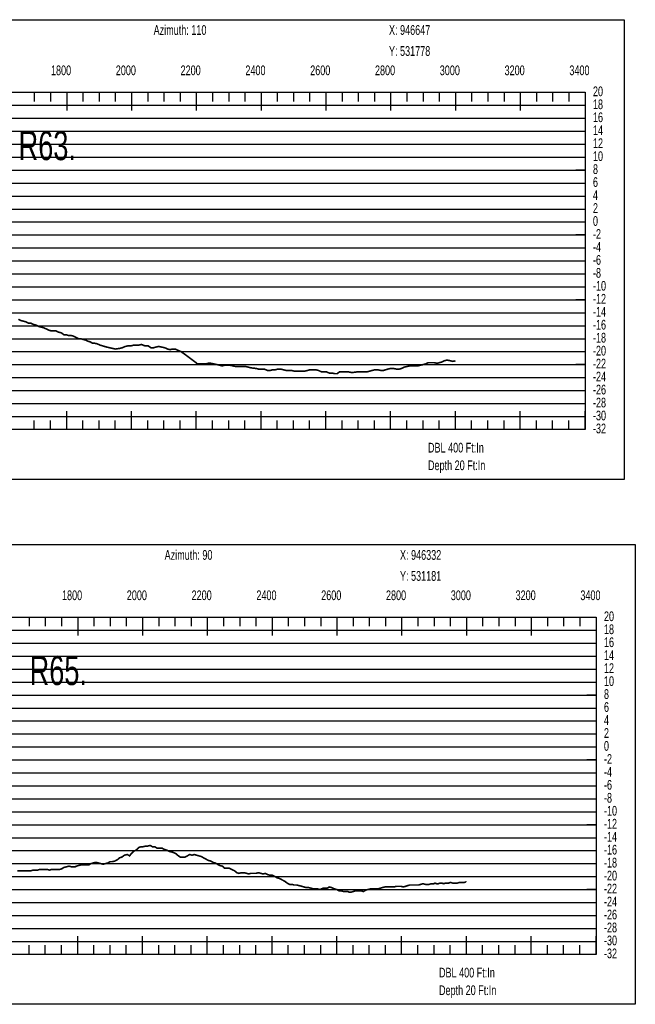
# Model space of a CAD drawing. Header units: inches. Extents: x 471865 to 538526, y 1054316 to 1102451.
# Tile 27 of 114: x 504648 to 506548, y 1056215 to 1059253. Entities that reach past the tile are written whole.
import ezdxf

# ---------------------------------------------------------------- set-up
doc = ezdxf.new("R2010")
doc.units = ezdxf.units.IN
doc.header["$MEASUREMENT"] = 0
for name, color, linetype in [('LABELS', 7, 'Continuous'), ('X_Gr1', 7, 'Continuous'), ('XSECTION', 7, 'Continuous')]:
    doc.layers.add(name, color=color, linetype=linetype)
doc.styles.get("Standard").update_dxf_attribs({"font": 'arial.ttf'})

msp = doc.modelspace()

# ---------------------------------------------------------------- linework, layer by layer
at = {"layer": 'X_Gr1', "color": 6, "linetype": 'Continuous', "lineweight": 18, "true_color": 0xff00ff, "transparency": 33554687, "const_width": 5}
for points in [[(504643.7776981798, 1058328.58786855), (504651.6557481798, 1058324.58786855), (504659.2920581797, 1058322.58786855), (504666.8907181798, 1058320.58786855), (504674.3739881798, 1058316.58786855), (504682.2537181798, 1058316.58786855), (504690.3891081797, 1058312.58786855), (504698.1640281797, 1058310.58786855), (504705.3322581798, 1058306.58786855), (504712.5491281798, 1058304.58786855), (504720.9339481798, 1058302.58786855), (504729.9851981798, 1058298.58786855), (504738.4203881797, 1058294.58786855), (504745.3825381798, 1058292.58786855), (504751.7747681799, 1058292.58786855), (504759.3946681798, 1058292.58786855), (504767.9330181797, 1058288.58786855), (504776.4568981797, 1058286.58786855), (504784.3775681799, 1058280.58786855), (504791.2268581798, 1058280.58786855), (504798.1478681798, 1058278.58786855), (504805.3652881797, 1058278.58786855), (504813.2303081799, 1058276.58786855), (504821.8497781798, 1058272.58786855), (504829.2654681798, 1058268.58786855), (504835.6960081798, 1058268.58786855), (504842.3366981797, 1058266.58786855), (504850.3478581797, 1058264.58786855), (504858.9246181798, 1058260.58786855), (504865.9669581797, 1058258.58786855), (504872.2540181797, 1058254.58786855), (504879.2253681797, 1058254.58786855), (504887.4885081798, 1058252.58786855), (504896.1678881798, 1058248.58786855), (504903.3155281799, 1058246.58786855), (504909.7489281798, 1058244.58786855), (504916.8981881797, 1058242.58786855), (504925.3809581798, 1058240.58786855), (504934.6857081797, 1058238.58786855), (504942.7903481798, 1058236.58786855), (504956.5468881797, 1058238.58786855), (504964.4361681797, 1058240.58786855), (504973.8265581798, 1058244.58786855), (504982.9633081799, 1058246.58786855), (504991.7037581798, 1058246.58786855), (504999.3421781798, 1058248.58786855), (505014.6849081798, 1058248.58786855), (505023.8389981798, 1058250.58786855), (505033.9815981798, 1058246.58786855), (505044.0430081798, 1058246.58786855), (505052.9919181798, 1058240.58786855), (505060.9111381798, 1058240.58786855), (505068.1903081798, 1058242.58786855), (505076.7944681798, 1058244.58786855), (505086.1760881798, 1058242.58786855), (505095.8055181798, 1058240.58786855), (505104.6198681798, 1058236.58786855), (505111.9450181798, 1058234.58786855), (505119.4811781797, 1058236.58786855), (505127.6359081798, 1058236.58786855), (505136.4587281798, 1058232.58786855), (505146.0487381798, 1058228.58786855), (505162.7247581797, 1058216.58786855), (505186.8110781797, 1058198.58786855), (505196.9660081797, 1058190.58786855), (505206.6074981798, 1058190.58786855), (505214.2377281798, 1058190.58786855), (505221.4775481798, 1058190.58786855), (505229.5964181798, 1058192.58786855), (505238.2149881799, 1058192.58786855), (505247.6239381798, 1058190.58786855), (505256.7023281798, 1058188.58786855), (505264.8024781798, 1058186.58786855), (505272.7787081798, 1058184.58786855), (505280.3670081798, 1058186.58786855), (505288.5079881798, 1058186.58786855), (505297.3683181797, 1058186.58786855), (505306.2902181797, 1058184.58786855), (505314.7986181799, 1058182.58786855), (505322.0015281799, 1058182.58786855), (505329.7837081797, 1058182.58786855), (505337.8204581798, 1058182.58786855), (505345.7982481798, 1058182.58786855), (505354.0024481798, 1058180.58786855), (505361.9820681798, 1058178.58786855), (505378.1731681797, 1058176.58786855), (505385.5686581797, 1058174.58786855), (505394.0192881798, 1058174.58786855), (505403.2235781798, 1058174.58786855), (505412.6936381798, 1058170.58786855), (505421.1391981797, 1058170.58786855), (505428.5080781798, 1058172.58786855), (505436.4963581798, 1058172.58786855), (505444.7982381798, 1058174.58786855), (505453.6118281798, 1058174.58786855), (505462.0887181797, 1058172.58786855), (505470.7117381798, 1058170.58786855), (505479.5715181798, 1058170.58786855), (505487.2103581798, 1058170.58786855), (505494.8909981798, 1058168.58786855), (505503.2541881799, 1058168.58786855), (505511.9641781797, 1058168.58786855), (505520.8005981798, 1058168.58786855), (505528.6306581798, 1058168.58786855), (505536.1548681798, 1058170.58786855), (505543.8353281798, 1058172.58786855), (505552.1376481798, 1058172.58786855), (505561.4694181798, 1058172.58786855), (505570.2792481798, 1058170.58786855), (505578.4739881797, 1058166.58786855), (505585.9058481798, 1058166.58786855), (505593.7700381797, 1058166.58786855), (505603.0670581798, 1058162.58786855), (505611.8464081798, 1058162.58786855), (505620.0346181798, 1058160.58786855), (505627.7512181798, 1058160.58786855), (505635.2798181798, 1058166.58786855), (505643.5073081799, 1058166.58786855), (505652.0766481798, 1058166.58786855), (505661.2185081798, 1058166.58786855), (505669.8631981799, 1058164.58786855), (505677.6125181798, 1058164.58786855), (505693.3264881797, 1058166.58786855), (505702.5683681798, 1058166.58786855), (505712.2177981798, 1058166.58786855), (505721.2725981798, 1058166.58786855), (505729.0739481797, 1058168.58786855), (505735.7439281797, 1058170.58786855), (505743.6518181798, 1058172.58786855), (505753.0180381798, 1058172.58786855), (505762.3217481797, 1058170.58786855), (505770.6070081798, 1058170.58786855), (505777.1083981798, 1058172.58786855), (505784.0506581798, 1058174.58786855), (505792.3460981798, 1058176.58786855), (505801.7026081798, 1058176.58786855), (505811.2915481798, 1058174.58786855), (505819.0838781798, 1058174.58786855), (505826.2748081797, 1058176.58786855), (505833.9117781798, 1058180.58786855), (505842.4321981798, 1058182.58786855), (505851.6565981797, 1058184.58786855), (505860.1223281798, 1058184.58786855), (505868.4769881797, 1058184.58786855), (505876.8496781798, 1058184.58786855), (505884.8901281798, 1058186.58786855), (505892.9426081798, 1058188.58786855), (505900.7191181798, 1058190.58786855), (505909.1577281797, 1058194.58786855), (505918.1926981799, 1058194.58786855), (505927.3660681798, 1058194.58786855), (505936.2583581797, 1058192.58786855), (505943.6315181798, 1058194.58786855), (505950.9123381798, 1058196.58786855), (505958.4331981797, 1058200.58786855), (505966.9578981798, 1058202.58786855), (505976.5906781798, 1058200.58786855), (505984.9247881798, 1058198.58786855), (505992.9064481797, 1058200.173017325)], [(504640.157241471, 1056627.225559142), (504646.997241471, 1056627.225559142), (504653.997241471, 1056627.225559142), (504660.987241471, 1056627.225559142), (504668.017241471, 1056627.225559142), (504675.297241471, 1056627.225559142), (504682.497241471, 1056627.225559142), (504689.577241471, 1056629.225559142), (504696.267241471, 1056629.225559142), (504703.037241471, 1056629.225559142), (504709.887241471, 1056631.225559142), (504717.297241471, 1056631.225559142), (504725.417241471, 1056631.225559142), (504732.797241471, 1056631.225559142), (504739.427241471, 1056629.225559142), (504746.267241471, 1056631.225559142), (504754.3572414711, 1056631.225559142), (504763.337241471, 1056631.225559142), (504771.297241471, 1056631.225559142), (504777.817241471, 1056633.225559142), (504783.9672414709, 1056637.225559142), (504791.317241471, 1056639.225559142), (504800.137241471, 1056641.225559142), (504808.7172414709, 1056639.225559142), (504819.287241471, 1056639.225559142), (504822.3572414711, 1056641.225559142), (504828.907241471, 1056643.225559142), (504836.837241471, 1056645.225559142), (504845.377241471, 1056645.225559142), (504853.787241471, 1056645.225559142), (504861.067241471, 1056645.225559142), (504867.6072414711, 1056649.225559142), (504874.767241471, 1056651.225559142), (504882.6872414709, 1056653.225559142), (504890.837241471, 1056651.225559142), (504898.487241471, 1056649.225559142), (504905.547241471, 1056647.225559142), (504912.737241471, 1056649.225559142), (504919.917241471, 1056651.225559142), (504927.037241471, 1056655.225559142), (504934.287241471, 1056655.225559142), (504941.917241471, 1056657.225559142), (504949.4472414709, 1056661.225559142), (504956.157241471, 1056667.225559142), (504963.167241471, 1056669.225559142), (504971.147241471, 1056675.225559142), (504979.5972414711, 1056677.225559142), (504987.1872414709, 1056673.225559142), (504993.287241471, 1056681.225559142), (504999.867241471, 1056687.225559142), (505007.797241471, 1056691.225559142), (505015.667241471, 1056699.225559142), (505022.4672414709, 1056701.225559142), (505028.807241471, 1056701.225559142), (505035.6972414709, 1056703.225559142), (505043.037241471, 1056703.225559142), (505050.4372414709, 1056705.225559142), (505057.677241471, 1056701.225559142), (505064.4572414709, 1056701.225559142), (505071.777241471, 1056697.225559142), (505079.587241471, 1056697.225559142), (505086.9472414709, 1056697.225559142), (505093.807241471, 1056693.225559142), (505100.8572414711, 1056691.225559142), (505108.537241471, 1056687.225559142), (505116.127241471, 1056685.225559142), (505123.497241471, 1056683.225559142), (505130.807241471, 1056679.225559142), (505137.6872414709, 1056673.225559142), (505144.017241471, 1056669.225559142), (505150.2172414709, 1056669.225559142), (505157.377241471, 1056669.225559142), (505165.407241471, 1056673.225559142), (505172.8472414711, 1056677.225559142), (505179.817241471, 1056675.225559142), (505186.5972414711, 1056677.225559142), (505193.537241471, 1056675.225559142), (505200.877241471, 1056673.225559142), (505208.137241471, 1056671.225559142), (505215.307241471, 1056667.225559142), (505222.537241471, 1056663.225559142), (505230.047241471, 1056659.225559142), (505237.507241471, 1056657.225559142), (505244.297241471, 1056653.225559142), (505251.077241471, 1056651.225559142), (505258.407241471, 1056647.225559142), (505266.087241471, 1056643.225559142), (505273.617241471, 1056641.225559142), (505280.307241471, 1056635.225559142), (505286.997241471, 1056635.225559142), (505294.3572414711, 1056635.225559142), (505302.627241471, 1056631.225559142), (505310.917241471, 1056627.225559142), (505317.817241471, 1056621.225559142), (505324.427241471, 1056619.225559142), (505332.067241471, 1056621.225559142), (505340.407241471, 1056621.225559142), (505348.237241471, 1056619.225559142), (505354.517241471, 1056617.225559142), (505360.797241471, 1056619.225559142), (505368.517241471, 1056619.225559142), (505377.067241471, 1056619.225559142), (505385.077241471, 1056621.225559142), (505392.077241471, 1056619.225559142), (505399.087241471, 1056617.225559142), (505406.087241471, 1056619.225559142), (505413.397241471, 1056615.225559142), (505421.067241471, 1056613.225559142), (505428.4572414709, 1056613.225559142), (505435.757241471, 1056609.225559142), (505443.077241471, 1056605.225559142), (505450.087241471, 1056603.225559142), (505457.4372414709, 1056599.225559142), (505465.397241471, 1056595.225559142), (505473.427241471, 1056589.225559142), (505480.867241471, 1056585.225559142), (505487.757241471, 1056585.225559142), (505495.127241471, 1056583.225559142), (505503.1072414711, 1056583.225559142), (505511.1072414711, 1056581.225559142), (505518.4672414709, 1056579.225559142), (505525.397241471, 1056577.225559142), (505532.327241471, 1056575.225559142), (505539.7072414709, 1056575.225559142), (505547.7272414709, 1056573.225559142), (505555.027241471, 1056571.225559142), (505561.027241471, 1056571.225559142), (505567.567241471, 1056571.225559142), (505575.4472414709, 1056569.225559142), (505583.4572414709, 1056573.225559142), (505590.6072414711, 1056573.225559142), (505596.887241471, 1056573.225559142), (505603.4472414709, 1056577.225559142), (505611.147241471, 1056575.225559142), (505619.567241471, 1056571.225559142), (505627.1972414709, 1056569.225559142), (505633.4672414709, 1056565.225559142), (505639.927241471, 1056565.225559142), (505647.587241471, 1056563.225559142), (505660.387241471, 1056563.225559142), (505664.4472414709, 1056561.225559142), (505671.2272414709, 1056561.225559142), (505677.4372414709, 1056563.225559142), (505684.427241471, 1056565.225559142), (505692.667241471, 1056565.225559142), (505701.337241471, 1056565.225559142), (505708.9472414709, 1056563.225559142), (505715.4672414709, 1056567.225559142), (505722.057241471, 1056569.225559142), (505729.9572414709, 1056571.225559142), (505738.4372414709, 1056571.225559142), (505746.377241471, 1056571.225559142), (505753.557241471, 1056571.225559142), (505760.157241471, 1056573.225559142), (505767.147241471, 1056575.225559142), (505774.817241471, 1056577.225559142), (505782.307241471, 1056577.225559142), (505789.3472414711, 1056577.225559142), (505796.0972414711, 1056577.225559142), (505802.987241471, 1056577.225559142), (505810.087241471, 1056579.225559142), (505817.237241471, 1056579.225559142), (505824.657241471, 1056579.225559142), (505832.067241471, 1056577.225559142), (505838.9672414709, 1056579.225559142), (505845.027241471, 1056581.225559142), (505851.277241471, 1056583.225559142), (505858.9472414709, 1056583.225559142), (505866.6972414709, 1056583.225559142), (505873.3472414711, 1056583.225559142), (505879.4572414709, 1056583.225559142), (505885.6072414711, 1056585.225559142), (505892.487241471, 1056587.225559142), (505899.917241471, 1056585.225559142), (505906.577241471, 1056585.225559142), (505912.027241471, 1056585.225559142), (505917.567241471, 1056587.225559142), (505926.377241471, 1056587.225559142), (505929.167241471, 1056589.225559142), (505934.837241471, 1056587.225559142), (505940.397241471, 1056587.225559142), (505945.247241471, 1056589.225559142), (505950.6072414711, 1056589.225559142), (505956.6872414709, 1056587.225559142), (505962.547241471, 1056589.225559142), (505967.287241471, 1056589.225559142), (505971.987241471, 1056589.225559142), (505978.037241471, 1056591.225559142), (505984.1872414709, 1056589.225559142), (505988.9772414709, 1056589.225559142), (505993.487241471, 1056589.225559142), (505999.077241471, 1056589.225559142), (506005.147241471, 1056591.225559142), (506010.397241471, 1056591.225559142), (506015.327241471, 1056591.225559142), (506020.627241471, 1056591.225559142), (506026.3572414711, 1056593.225559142), (506026.879261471, 1056592.94788893)]]:
    msp.add_lwpolyline(points, dxfattribs=at)
at = {"layer": 'XSECTION', "color": 18, "linetype": 'Continuous', "true_color": 0x000000}
for points in [[(502871.7064481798, 1059252.58786855), (506514.1064481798, 1059252.58786855), (506514.1064481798, 1057834.58786855), (502871.7064481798, 1057834.58786855), (502871.7064481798, 1059252.58786855)], [(502992.9064481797, 1059028.58786855), (506392.9064481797, 1059028.58786855), (506392.9064481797, 1057988.58786855), (502992.9064481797, 1057988.58786855), (502992.9064481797, 1059028.58786855)], [(504692.9064481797, 1059028.58786855), (504692.9064481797, 1059000.58786855)], [(504742.9064481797, 1059028.58786855), (504742.9064481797, 1059000.58786855)], [(504792.9064481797, 1059028.58786855), (504792.9064481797, 1058972.18786855)], [(504792.9064481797, 1059028.58786855), (504792.9064481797, 1059000.58786855)], [(504842.9064481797, 1059028.58786855), (504842.9064481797, 1059000.58786855)], [(504892.9064481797, 1059028.58786855), (504892.9064481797, 1059000.58786855)], [(504942.9064481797, 1059028.58786855), (504942.9064481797, 1059000.58786855)], [(504992.9064481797, 1059028.58786855), (504992.9064481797, 1058972.18786855)], [(504992.9064481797, 1059028.58786855), (504992.9064481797, 1059000.58786855)], [(505042.9064481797, 1059028.58786855), (505042.9064481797, 1059000.58786855)], [(505092.9064481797, 1059028.58786855), (505092.9064481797, 1059000.58786855)], [(505142.9064481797, 1059028.58786855), (505142.9064481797, 1059000.58786855)], [(505192.9064481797, 1059028.58786855), (505192.9064481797, 1058972.18786855)], [(505192.9064481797, 1059028.58786855), (505192.9064481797, 1059000.58786855)], [(505242.9064481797, 1059028.58786855), (505242.9064481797, 1059000.58786855)], [(505292.9064481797, 1059028.58786855), (505292.9064481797, 1059000.58786855)], [(505342.9064481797, 1059028.58786855), (505342.9064481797, 1059000.58786855)], [(505392.9064481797, 1059028.58786855), (505392.9064481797, 1058972.18786855)], [(505392.9064481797, 1059028.58786855), (505392.9064481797, 1059000.58786855)], [(505442.9064481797, 1059028.58786855), (505442.9064481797, 1059000.58786855)], [(505492.9064481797, 1059028.58786855), (505492.9064481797, 1059000.58786855)], [(505542.9064481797, 1059028.58786855), (505542.9064481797, 1059000.58786855)], [(505592.9064481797, 1059028.58786855), (505592.9064481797, 1058972.18786855)], [(505592.9064481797, 1059028.58786855), (505592.9064481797, 1059000.58786855)], [(505642.9064481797, 1059028.58786855), (505642.9064481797, 1059000.58786855)], [(505692.9064481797, 1059028.58786855), (505692.9064481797, 1059000.58786855)], [(505742.9064481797, 1059028.58786855), (505742.9064481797, 1059000.58786855)], [(505792.9064481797, 1059028.58786855), (505792.9064481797, 1058972.18786855)], [(505792.9064481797, 1059028.58786855), (505792.9064481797, 1059000.58786855)], [(505842.9064481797, 1059028.58786855), (505842.9064481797, 1059000.58786855)], [(505892.9064481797, 1059028.58786855), (505892.9064481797, 1059000.58786855)], [(505942.9064481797, 1059028.58786855), (505942.9064481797, 1059000.58786855)], [(505992.9064481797, 1059028.58786855), (505992.9064481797, 1058972.18786855)], [(505992.9064481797, 1059028.58786855), (505992.9064481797, 1059000.58786855)], [(506042.9064481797, 1059028.58786855), (506042.9064481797, 1059000.58786855)], [(506092.9064481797, 1059028.58786855), (506092.9064481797, 1059000.58786855)], [(506142.9064481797, 1059028.58786855), (506142.9064481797, 1059000.58786855)], [(506192.9064481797, 1059028.58786855), (506192.9064481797, 1058972.18786855)], [(506192.9064481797, 1059028.58786855), (506192.9064481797, 1059000.58786855)], [(506242.9064481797, 1059028.58786855), (506242.9064481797, 1059000.58786855)], [(506292.9064481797, 1059028.58786855), (506292.9064481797, 1059000.58786855)], [(506342.9064481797, 1059028.58786855), (506342.9064481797, 1059000.58786855)], [(506392.9064481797, 1059028.58786855), (506392.9064481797, 1058972.18786855)], [(506392.9064481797, 1059028.58786855), (506392.9064481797, 1059000.58786855)], [(506392.9064481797, 1058788.58786855), (506364.9064481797, 1058788.58786855)], [(506392.9064481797, 1058588.58786855), (506364.9064481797, 1058588.58786855)], [(506392.9064481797, 1058388.58786855), (506364.9064481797, 1058388.58786855)], [(506392.9064481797, 1058188.58786855), (506364.9064481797, 1058188.58786855)], [(504792.9064481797, 1057988.58786855), (504792.9064481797, 1058044.98786855)], [(504992.9064481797, 1057988.58786855), (504992.9064481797, 1058044.98786855)], [(505192.9064481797, 1057988.58786855), (505192.9064481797, 1058044.98786855)], [(505392.9064481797, 1057988.58786855), (505392.9064481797, 1058044.98786855)], [(505592.9064481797, 1057988.58786855), (505592.9064481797, 1058044.98786855)], [(505792.9064481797, 1057988.58786855), (505792.9064481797, 1058044.98786855)], [(505992.9064481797, 1057988.58786855), (505992.9064481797, 1058044.98786855)], [(506192.9064481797, 1057988.58786855), (506192.9064481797, 1058044.98786855)], [(506392.9064481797, 1057988.58786855), (506392.9064481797, 1058044.98786855)], [(504692.9064481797, 1057988.58786855), (504692.9064481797, 1058016.58786855)], [(504742.9064481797, 1057988.58786855), (504742.9064481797, 1058016.58786855)], [(504792.9064481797, 1057988.58786855), (504792.9064481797, 1058016.58786855)], [(504842.9064481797, 1057988.58786855), (504842.9064481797, 1058016.58786855)], [(504892.9064481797, 1057988.58786855), (504892.9064481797, 1058016.58786855)], [(504942.9064481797, 1057988.58786855), (504942.9064481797, 1058016.58786855)], [(504992.9064481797, 1057988.58786855), (504992.9064481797, 1058016.58786855)], [(505042.9064481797, 1057988.58786855), (505042.9064481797, 1058016.58786855)], [(505092.9064481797, 1057988.58786855), (505092.9064481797, 1058016.58786855)], [(505142.9064481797, 1057988.58786855), (505142.9064481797, 1058016.58786855)], [(505192.9064481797, 1057988.58786855), (505192.9064481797, 1058016.58786855)], [(505242.9064481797, 1057988.58786855), (505242.9064481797, 1058016.58786855)], [(505292.9064481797, 1057988.58786855), (505292.9064481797, 1058016.58786855)], [(505342.9064481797, 1057988.58786855), (505342.9064481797, 1058016.58786855)], [(505392.9064481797, 1057988.58786855), (505392.9064481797, 1058016.58786855)], [(505442.9064481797, 1057988.58786855), (505442.9064481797, 1058016.58786855)], [(505492.9064481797, 1057988.58786855), (505492.9064481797, 1058016.58786855)], [(505542.9064481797, 1057988.58786855), (505542.9064481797, 1058016.58786855)], [(505592.9064481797, 1057988.58786855), (505592.9064481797, 1058016.58786855)], [(505642.9064481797, 1057988.58786855), (505642.9064481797, 1058016.58786855)], [(505692.9064481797, 1057988.58786855), (505692.9064481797, 1058016.58786855)], [(505742.9064481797, 1057988.58786855), (505742.9064481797, 1058016.58786855)], [(505792.9064481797, 1057988.58786855), (505792.9064481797, 1058016.58786855)], [(505842.9064481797, 1057988.58786855), (505842.9064481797, 1058016.58786855)], [(505892.9064481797, 1057988.58786855), (505892.9064481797, 1058016.58786855)], [(505942.9064481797, 1057988.58786855), (505942.9064481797, 1058016.58786855)], [(505992.9064481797, 1057988.58786855), (505992.9064481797, 1058016.58786855)], [(506042.9064481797, 1057988.58786855), (506042.9064481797, 1058016.58786855)], [(506092.9064481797, 1057988.58786855), (506092.9064481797, 1058016.58786855)], [(506142.9064481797, 1057988.58786855), (506142.9064481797, 1058016.58786855)], [(506192.9064481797, 1057988.58786855), (506192.9064481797, 1058016.58786855)], [(506242.9064481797, 1057988.58786855), (506242.9064481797, 1058016.58786855)], [(506292.9064481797, 1057988.58786855), (506292.9064481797, 1058016.58786855)], [(506342.9064481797, 1057988.58786855), (506342.9064481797, 1058016.58786855)], [(506392.9064481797, 1057988.58786855), (506392.9064481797, 1058016.58786855)], [(502905.679261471, 1057633.225559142), (506548.0792614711, 1057633.225559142), (506548.0792614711, 1056215.225559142), (502905.679261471, 1056215.225559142), (502905.679261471, 1057633.225559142)], [(503026.879261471, 1057409.225559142), (506426.879261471, 1057409.225559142), (506426.879261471, 1056369.225559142), (503026.879261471, 1056369.225559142), (503026.879261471, 1057409.225559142)], [(504676.879261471, 1057409.225559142), (504676.879261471, 1057381.225559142)], [(504726.879261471, 1057409.225559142), (504726.879261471, 1057381.225559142)], [(504776.879261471, 1057409.225559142), (504776.879261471, 1057381.225559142)], [(504826.879261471, 1057409.225559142), (504826.879261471, 1057352.825559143)], [(504826.879261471, 1057409.225559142), (504826.879261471, 1057381.225559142)], [(504876.879261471, 1057409.225559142), (504876.879261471, 1057381.225559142)], [(504926.879261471, 1057409.225559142), (504926.879261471, 1057381.225559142)], [(504976.879261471, 1057409.225559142), (504976.879261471, 1057381.225559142)], [(505026.879261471, 1057409.225559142), (505026.879261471, 1057352.825559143)], [(505026.879261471, 1057409.225559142), (505026.879261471, 1057381.225559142)], [(505076.879261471, 1057409.225559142), (505076.879261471, 1057381.225559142)], [(505126.879261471, 1057409.225559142), (505126.879261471, 1057381.225559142)], [(505176.879261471, 1057409.225559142), (505176.879261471, 1057381.225559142)], [(505226.879261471, 1057409.225559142), (505226.879261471, 1057352.825559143)], [(505226.879261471, 1057409.225559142), (505226.879261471, 1057381.225559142)], [(505276.879261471, 1057409.225559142), (505276.879261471, 1057381.225559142)], [(505326.879261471, 1057409.225559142), (505326.879261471, 1057381.225559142)], [(505376.879261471, 1057409.225559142), (505376.879261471, 1057381.225559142)], [(505426.879261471, 1057409.225559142), (505426.879261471, 1057352.825559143)], [(505426.879261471, 1057409.225559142), (505426.879261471, 1057381.225559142)], [(505476.879261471, 1057409.225559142), (505476.879261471, 1057381.225559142)], [(505526.879261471, 1057409.225559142), (505526.879261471, 1057381.225559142)], [(505576.879261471, 1057409.225559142), (505576.879261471, 1057381.225559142)], [(505626.879261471, 1057409.225559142), (505626.879261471, 1057352.825559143)], [(505626.879261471, 1057409.225559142), (505626.879261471, 1057381.225559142)], [(505676.879261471, 1057409.225559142), (505676.879261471, 1057381.225559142)], [(505726.879261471, 1057409.225559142), (505726.879261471, 1057381.225559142)], [(505776.879261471, 1057409.225559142), (505776.879261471, 1057381.225559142)], [(505826.879261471, 1057409.225559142), (505826.879261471, 1057352.825559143)], [(505826.879261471, 1057409.225559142), (505826.879261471, 1057381.225559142)], [(505876.879261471, 1057409.225559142), (505876.879261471, 1057381.225559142)], [(505926.879261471, 1057409.225559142), (505926.879261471, 1057381.225559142)], [(505976.879261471, 1057409.225559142), (505976.879261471, 1057381.225559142)], [(506026.879261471, 1057409.225559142), (506026.879261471, 1057352.825559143)], [(506026.879261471, 1057409.225559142), (506026.879261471, 1057381.225559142)], [(506076.879261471, 1057409.225559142), (506076.879261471, 1057381.225559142)], [(506126.879261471, 1057409.225559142), (506126.879261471, 1057381.225559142)], [(506176.879261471, 1057409.225559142), (506176.879261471, 1057381.225559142)], [(506226.879261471, 1057409.225559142), (506226.879261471, 1057352.825559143)], [(506226.879261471, 1057409.225559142), (506226.879261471, 1057381.225559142)], [(506276.879261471, 1057409.225559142), (506276.879261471, 1057381.225559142)], [(506326.879261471, 1057409.225559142), (506326.879261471, 1057381.225559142)], [(506376.879261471, 1057409.225559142), (506376.879261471, 1057381.225559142)], [(506426.879261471, 1057409.225559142), (506426.879261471, 1057352.825559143)], [(506426.879261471, 1057409.225559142), (506426.879261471, 1057381.225559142)], [(506426.879261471, 1057169.225559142), (506398.879261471, 1057169.225559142)], [(506426.879261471, 1056969.225559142), (506398.879261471, 1056969.225559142)], [(506426.879261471, 1056769.225559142), (506398.879261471, 1056769.225559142)], [(506426.879261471, 1056569.225559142), (506398.879261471, 1056569.225559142)], [(504826.879261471, 1056369.225559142), (504826.879261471, 1056425.625559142)], [(505026.879261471, 1056369.225559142), (505026.879261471, 1056425.625559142)], [(505226.879261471, 1056369.225559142), (505226.879261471, 1056425.625559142)], [(505426.879261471, 1056369.225559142), (505426.879261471, 1056425.625559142)], [(505626.879261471, 1056369.225559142), (505626.879261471, 1056425.625559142)], [(505826.879261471, 1056369.225559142), (505826.879261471, 1056425.625559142)], [(506026.879261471, 1056369.225559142), (506026.879261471, 1056425.625559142)], [(506226.879261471, 1056369.225559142), (506226.879261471, 1056425.625559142)], [(506426.879261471, 1056369.225559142), (506426.879261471, 1056425.625559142)], [(504676.879261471, 1056369.225559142), (504676.879261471, 1056397.225559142)], [(504726.879261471, 1056369.225559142), (504726.879261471, 1056397.225559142)], [(504776.879261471, 1056369.225559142), (504776.879261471, 1056397.225559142)], [(504826.879261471, 1056369.225559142), (504826.879261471, 1056397.225559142)], [(504876.879261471, 1056369.225559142), (504876.879261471, 1056397.225559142)], [(504926.879261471, 1056369.225559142), (504926.879261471, 1056397.225559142)], [(504976.879261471, 1056369.225559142), (504976.879261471, 1056397.225559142)], [(505026.879261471, 1056369.225559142), (505026.879261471, 1056397.225559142)], [(505076.879261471, 1056369.225559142), (505076.879261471, 1056397.225559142)], [(505126.879261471, 1056369.225559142), (505126.879261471, 1056397.225559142)], [(505176.879261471, 1056369.225559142), (505176.879261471, 1056397.225559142)], [(505226.879261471, 1056369.225559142), (505226.879261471, 1056397.225559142)], [(505276.879261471, 1056369.225559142), (505276.879261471, 1056397.225559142)], [(505326.879261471, 1056369.225559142), (505326.879261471, 1056397.225559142)], [(505376.879261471, 1056369.225559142), (505376.879261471, 1056397.225559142)], [(505426.879261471, 1056369.225559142), (505426.879261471, 1056397.225559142)], [(505476.879261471, 1056369.225559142), (505476.879261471, 1056397.225559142)], [(505526.879261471, 1056369.225559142), (505526.879261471, 1056397.225559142)], [(505576.879261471, 1056369.225559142), (505576.879261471, 1056397.225559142)], [(505626.879261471, 1056369.225559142), (505626.879261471, 1056397.225559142)], [(505676.879261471, 1056369.225559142), (505676.879261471, 1056397.225559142)], [(505726.879261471, 1056369.225559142), (505726.879261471, 1056397.225559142)], [(505776.879261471, 1056369.225559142), (505776.879261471, 1056397.225559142)], [(505826.879261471, 1056369.225559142), (505826.879261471, 1056397.225559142)], [(505876.879261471, 1056369.225559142), (505876.879261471, 1056397.225559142)], [(505926.879261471, 1056369.225559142), (505926.879261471, 1056397.225559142)], [(505976.879261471, 1056369.225559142), (505976.879261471, 1056397.225559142)], [(506026.879261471, 1056369.225559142), (506026.879261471, 1056397.225559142)], [(506076.879261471, 1056369.225559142), (506076.879261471, 1056397.225559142)], [(506126.879261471, 1056369.225559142), (506126.879261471, 1056397.225559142)], [(506176.879261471, 1056369.225559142), (506176.879261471, 1056397.225559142)], [(506226.879261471, 1056369.225559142), (506226.879261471, 1056397.225559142)], [(506276.879261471, 1056369.225559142), (506276.879261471, 1056397.225559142)], [(506326.879261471, 1056369.225559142), (506326.879261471, 1056397.225559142)], [(506376.879261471, 1056369.225559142), (506376.879261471, 1056397.225559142)], [(506426.879261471, 1056369.225559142), (506426.879261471, 1056397.225559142)]]:
    msp.add_lwpolyline(points, dxfattribs=at)
at = {"layer": 'XSECTION', "color": 18, "true_color": 0x000000}
for points in [[(502992.9064481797, 1058988.58786855), (506392.9064481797, 1058988.58786855)], [(502992.9064481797, 1058948.58786855), (506392.9064481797, 1058948.58786855)], [(502992.9064481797, 1058908.58786855), (506392.9064481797, 1058908.58786855)], [(502992.9064481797, 1058868.58786855), (506392.9064481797, 1058868.58786855)], [(502992.9064481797, 1058828.58786855), (506392.9064481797, 1058828.58786855)], [(502992.9064481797, 1058788.58786855), (506392.9064481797, 1058788.58786855)], [(502992.9064481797, 1058748.58786855), (506392.9064481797, 1058748.58786855)], [(502992.9064481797, 1058708.58786855), (506392.9064481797, 1058708.58786855)], [(502992.9064481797, 1058668.58786855), (506392.9064481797, 1058668.58786855)], [(502992.9064481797, 1058628.58786855), (506392.9064481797, 1058628.58786855)], [(502992.9064481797, 1058588.58786855), (506392.9064481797, 1058588.58786855)], [(502992.9064481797, 1058548.58786855), (506392.9064481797, 1058548.58786855)], [(502992.9064481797, 1058508.58786855), (506392.9064481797, 1058508.58786855)], [(502992.9064481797, 1058468.58786855), (506392.9064481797, 1058468.58786855)], [(502992.9064481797, 1058428.58786855), (506392.9064481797, 1058428.58786855)], [(502992.9064481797, 1058388.58786855), (506392.9064481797, 1058388.58786855)], [(502992.9064481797, 1058348.58786855), (506392.9064481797, 1058348.58786855)], [(502992.9064481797, 1058308.58786855), (506392.9064481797, 1058308.58786855)], [(502992.9064481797, 1058268.58786855), (506392.9064481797, 1058268.58786855)], [(502992.9064481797, 1058228.58786855), (506392.9064481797, 1058228.58786855)], [(502992.9064481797, 1058188.58786855), (506392.9064481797, 1058188.58786855)], [(502992.9064481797, 1058148.58786855), (506392.9064481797, 1058148.58786855)], [(502992.9064481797, 1058108.58786855), (506392.9064481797, 1058108.58786855)], [(502992.9064481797, 1058068.58786855), (506392.9064481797, 1058068.58786855)], [(502992.9064481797, 1058028.58786855), (506392.9064481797, 1058028.58786855)], [(503026.879261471, 1057369.225559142), (506426.879261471, 1057369.225559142)], [(503026.879261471, 1057329.225559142), (506426.879261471, 1057329.225559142)], [(503026.879261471, 1057289.225559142), (506426.879261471, 1057289.225559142)], [(503026.879261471, 1057249.225559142), (506426.879261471, 1057249.225559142)], [(503026.879261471, 1057209.225559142), (506426.879261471, 1057209.225559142)], [(503026.879261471, 1057169.225559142), (506426.879261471, 1057169.225559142)], [(503026.879261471, 1057129.225559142), (506426.879261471, 1057129.225559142)], [(503026.879261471, 1057089.225559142), (506426.879261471, 1057089.225559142)], [(503026.879261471, 1057049.225559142), (506426.879261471, 1057049.225559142)], [(503026.879261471, 1057009.225559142), (506426.879261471, 1057009.225559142)], [(503026.879261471, 1056969.225559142), (506426.879261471, 1056969.225559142)], [(503026.879261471, 1056929.225559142), (506426.879261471, 1056929.225559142)], [(503026.879261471, 1056889.225559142), (506426.879261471, 1056889.225559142)], [(503026.879261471, 1056849.225559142), (506426.879261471, 1056849.225559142)], [(503026.879261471, 1056809.225559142), (506426.879261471, 1056809.225559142)], [(503026.879261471, 1056769.225559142), (506426.879261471, 1056769.225559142)], [(503026.879261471, 1056729.225559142), (506426.879261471, 1056729.225559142)], [(503026.879261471, 1056689.225559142), (506426.879261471, 1056689.225559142)], [(503026.879261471, 1056649.225559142), (506426.879261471, 1056649.225559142)], [(503026.879261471, 1056609.225559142), (506426.879261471, 1056609.225559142)], [(503026.879261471, 1056569.225559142), (506426.879261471, 1056569.225559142)], [(503026.879261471, 1056529.225559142), (506426.879261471, 1056529.225559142)], [(503026.879261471, 1056489.225559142), (506426.879261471, 1056489.225559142)], [(503026.879261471, 1056449.225559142), (506426.879261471, 1056449.225559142)], [(503026.879261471, 1056409.225559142), (506426.879261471, 1056409.225559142)]]:
    msp.add_lwpolyline(points, dxfattribs=at)

# ---------------------------------------------------------------- texts
at = {"layer": 'LABELS', "color": 18, "true_color": 0x000000, "width": 0.666666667}
for s, height, p in [('Azimuth: 110', 30, (505061.3064481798, 1059205.78786855)), ('X: 946647', 30, (505787.7064481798, 1059205.78786855)), ('Y: 531778', 30, (505787.7064481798, 1059140.98786855)), ('1800', 30, (504744.5064481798, 1059081.38786855)), ('2000', 30, (504944.5064481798, 1059081.38786855)), ('2200', 30, (505144.5064481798, 1059081.38786855)), ('2400', 30, (505344.5064481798, 1059081.38786855)), ('2600', 30, (505544.5064481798, 1059081.38786855)), ('2800', 30, (505744.5064481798, 1059081.38786855)), ('3000', 30, (505944.5064481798, 1059081.38786855)), ('3200', 30, (506144.5064481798, 1059081.38786855)), ('3400', 30, (506344.5064481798, 1059081.38786855)), ('20', 30, (506417.3064481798, 1059016.58786855)), ('18', 30, (506417.3064481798, 1058976.58786855)), ('16', 30, (506417.3064481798, 1058936.58786855)), ('14', 30, (506417.3064481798, 1058896.58786855)), ('R63.', 90, (504644.5064481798, 1058819.38786855)), ('12', 30, (506417.3064481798, 1058856.58786855)), ('10', 30, (506417.3064481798, 1058816.58786855)), ('8', 30, (506417.3064481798, 1058776.58786855)), ('6', 30, (506417.3064481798, 1058736.58786855)), ('4', 30, (506417.3064481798, 1058696.58786855)), ('2', 30, (506417.3064481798, 1058656.58786855)), ('0', 30, (506417.3064481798, 1058616.58786855)), ('-2', 30, (506417.3064481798, 1058576.58786855)), ('-4', 30, (506417.3064481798, 1058536.58786855)), ('-6', 30, (506417.3064481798, 1058496.58786855)), ('-8', 30, (506417.3064481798, 1058456.58786855)), ('-10', 30, (506417.3064481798, 1058416.58786855)), ('-12', 30, (506417.3064481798, 1058376.58786855)), ('-14', 30, (506417.3064481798, 1058336.58786855)), ('-16', 30, (506417.3064481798, 1058296.58786855)), ('-18', 30, (506417.3064481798, 1058256.58786855)), ('-20', 30, (506417.3064481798, 1058216.58786855)), ('-22', 30, (506417.3064481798, 1058176.58786855)), ('-24', 30, (506417.3064481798, 1058136.58786855)), ('-26', 30, (506417.3064481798, 1058096.58786855)), ('-28', 30, (506417.3064481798, 1058056.58786855)), ('-30', 30, (506417.3064481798, 1058016.58786855)), ('-32', 30, (506417.3064481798, 1057976.58786855)), ('DBL 400 Ft:In', 30, (505908.1064481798, 1057917.38786855)), ('Depth 20 Ft:In', 30, (505908.1064481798, 1057862.98786855)), ('Azimuth: 90', 30, (505095.279261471, 1057586.425559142)), ('X: 946332', 30, (505821.679261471, 1057586.425559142)), ('Y: 531181', 30, (505821.679261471, 1057521.625559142)), ('1800', 30, (504778.479261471, 1057462.025559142)), ('2000', 30, (504978.479261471, 1057462.025559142)), ('2200', 30, (505178.479261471, 1057462.025559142)), ('2400', 30, (505378.479261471, 1057462.025559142)), ('2600', 30, (505578.479261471, 1057462.025559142)), ('2800', 30, (505778.479261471, 1057462.025559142)), ('3000', 30, (505978.479261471, 1057462.025559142)), ('3200', 30, (506178.479261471, 1057462.025559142)), ('3400', 30, (506378.479261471, 1057462.025559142)), ('20', 30, (506451.279261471, 1057397.225559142)), ('18', 30, (506451.279261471, 1057357.225559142)), ('16', 30, (506451.279261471, 1057317.225559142)), ('14', 30, (506451.279261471, 1057277.225559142)), ('R65.', 90, (504678.479261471, 1057200.025559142)), ('12', 30, (506451.279261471, 1057237.225559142)), ('10', 30, (506451.279261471, 1057197.225559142)), ('8', 30, (506451.279261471, 1057157.225559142)), ('6', 30, (506451.279261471, 1057117.225559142)), ('4', 30, (506451.279261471, 1057077.225559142)), ('2', 30, (506451.279261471, 1057037.225559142)), ('0', 30, (506451.279261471, 1056997.225559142)), ('-2', 30, (506451.279261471, 1056957.225559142)), ('-4', 30, (506451.279261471, 1056917.225559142)), ('-6', 30, (506451.279261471, 1056877.225559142)), ('-8', 30, (506451.279261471, 1056837.225559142)), ('-10', 30, (506451.279261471, 1056797.225559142)), ('-12', 30, (506451.279261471, 1056757.225559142)), ('-14', 30, (506451.279261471, 1056717.225559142)), ('-16', 30, (506451.279261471, 1056677.225559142)), ('-18', 30, (506451.279261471, 1056637.225559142)), ('-20', 30, (506451.279261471, 1056597.225559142)), ('-22', 30, (506451.279261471, 1056557.225559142)), ('-24', 30, (506451.279261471, 1056517.225559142)), ('-26', 30, (506451.279261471, 1056477.225559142)), ('-28', 30, (506451.279261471, 1056437.225559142)), ('-30', 30, (506451.279261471, 1056397.225559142)), ('-32', 30, (506451.279261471, 1056357.225559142)), ('DBL 400 Ft:In', 30, (505942.079261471, 1056298.025559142)), ('Depth 20 Ft:In', 30, (505942.079261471, 1056243.625559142))]:
    msp.add_text(s, height=height, dxfattribs=at).set_placement(p)

doc.saveas('drawing.dxf')
